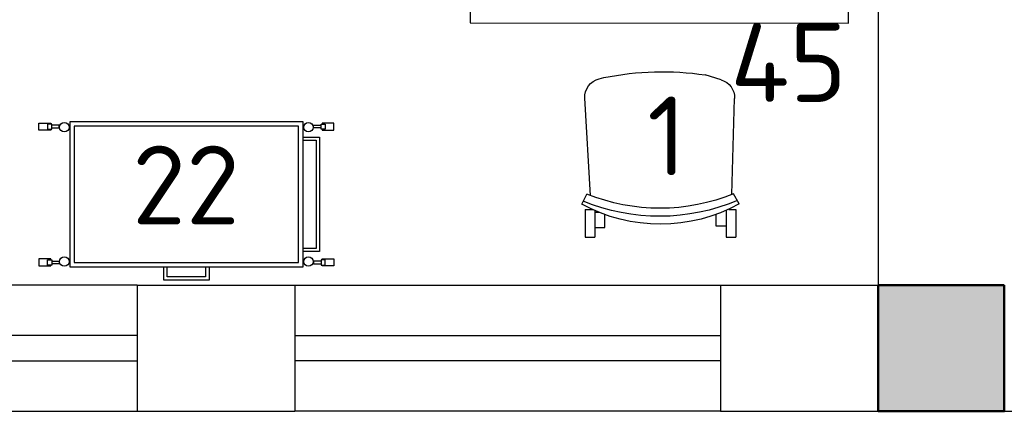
# Model space of a CAD drawing. Header units: millimetres. Extents: x 151654 to 877351, y 70322 to 154322.
# Tile 8 of 173: x 226650 to 229772, y 92538 to 93781. Entities that reach past the tile are written whole.
import ezdxf

# ---------------------------------------------------------------- set-up
doc = ezdxf.new("R2010")
doc.units = ezdxf.units.MM
doc.layers.add('kolonn', color=7, linetype='Continuous')
doc.layers.add('технологич.о', color=152, linetype='Continuous', lineweight=30)
doc.styles.add('GOST', font='isocpeur.ttf')

# ---------------------------------------------------------------- blocks, each defined once
blk = doc.blocks.new('ghsdd')
at = {"ltscale": 50, "true_color": 0x757575}
h = blk.add_hatch(color=8, dxfattribs=at)
h.paths.add_polyline_path([(0, 200), (-200, 200), (-200, 0), (0, 0)])
h.paths.add_polyline_path([(200, 0), (200, 200), (0, 200), (0, 0)])
h.paths.add_polyline_path([(0, 0), (-200, 0), (-200, -200), (0, -200)])
h.paths.add_polyline_path([(0, 0), (0, -200), (200, -200), (200, 0)])
at = {"lineweight": 50, "ltscale": 50}
blk.add_lwpolyline([(200, 200), (200, -200), (-200, -200), (-200, 200), (200, 200)], dxfattribs=at)
blk = doc.blocks.new('superkomfortchair 2')
at = {"layer": 'технологич.о', "linetype": 'Continuous'}
for p, q in [((-239.2, -32.01), (-239.2, 55.695)), ((-239.2, 55.695), (-208, 55.695)), ((-208, -28.902), (-208, 55.695)), ((208, -28.451), (208, 55.695)), ((208, 55.695), (239.2, 55.695)), ((239.2, -32.01), (239.2, 55.695)), ((-208, 25.149), (-176.8, 25.149)), ((-176.8, 25.149), (-176.8, -16.449)), ((208, 20.149), (176.8, 20.149)), ((176.8, 20.149), (176.8, -17.679)), ((-208, -23.451), (-195.0676, -23.451)), ((-249.58336, -49.416), (-233.80448, -80.984)), ((-239.2, -32.01), (-214.95656, -32.01)), ((216.62264, -32.01), (239.2, -32.01)), ((249.79032, -50.487), (231.5248, -82.322)), ((-222.58288, -76.582), (-240.46048, -385.443)), ((225.59576, -79.924), (234.65, -384.913)), ((-194.47064, -446.69), (-180.09368, -450.434)), ((191.47336, -443.715), (141.24136, -459.332))]:
    blk.add_line(p, q, dxfattribs=at)
for centre, major_axis, start_param, end_param in [((-0.86112, -466.333), (-499.8656, 0), 4.187126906, 5.2331917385), ((-4.36904, -598.93), (-611.75504, 0), 4.2951139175, 5.1170365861), ((-2.782, -609.946), (-596.65944, 0), 4.3088252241, 5.1099732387), ((-178.1572, -388.777), (-62.4, 0), 6.2275878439, 7.5894769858), ((172.27496, -386.625), (-62.4, 0), 1.8835191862, 3.1701305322), ((5.6784, 383.421), (-886.88392, 0), 1.3597668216, 1.7242509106)]:
    blk.add_ellipse(centre, major_axis=major_axis, ratio=0.9615384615, start_param=start_param, end_param=end_param, dxfattribs=at)
blk = doc.blocks.new('М15')
at = {"layer": 'технологич.о', "ltscale": 2}
for points in [[(7895328.7, 109571), (7895328.7, 109568.3), (7895291.2, 109568.3), (7895291.2, 109590.4), (7895328.7, 109590.4), (7895328.7, 109587.8)], [(7895331.5, 109575.2), (7895355.3, 109575.2), (7895355.4, 109584.1), (7895331.7, 109584.1)], [(7896186.1, 109575.2), (7896162.4, 109575.2), (7896162.2, 109584.1), (7896186, 109584.1)], [(7896189, 109571), (7896189, 109568.3), (7896226.4, 109568.3), (7896226.4, 109590.4), (7896189, 109590.4), (7896189, 109587.8)], [(7895328.7, 109157.2), (7895328.7, 109160), (7895291.2, 109160), (7895291.2, 109137.8), (7895328.7, 109137.8), (7895328.7, 109140.5)], [(7895331.5, 109153), (7895355.3, 109153), (7895355.4, 109144.1), (7895331.7, 109144.1)], [(7896186.1, 109153), (7896162.4, 109153), (7896162.2, 109144.1), (7896186, 109144.1)], [(7896189, 109157.2), (7896189, 109160), (7896226.4, 109160), (7896226.4, 109137.8), (7896189, 109137.8), (7896189, 109140.5)]]:
    blk.add_lwpolyline(points, dxfattribs=at)
for points in [[(7895331.7, 109587.8), (7895318.9, 109587.8), (7895318.9, 109571), (7895331.7, 109571)], [(7895388.8, 109134.6), (7896128.8, 109134.6), (7896128.8, 109594.6), (7895388.8, 109594.6)], [(7895402.8, 109148.6), (7896114.8, 109148.6), (7896114.8, 109580.6), (7895402.8, 109580.6)], [(7896186, 109587.8), (7896198.7, 109587.8), (7896198.7, 109571), (7896186, 109571)], [(7896128.8, 109546.1), (7896180.9, 109546.1), (7896180.9, 109183.1), (7896128.8, 109183.1)], [(7896128.8, 109536.1), (7896170.9, 109536.1), (7896170.9, 109193.1), (7896128.8, 109193.1)], [(7895331.7, 109140.5), (7895318.9, 109140.5), (7895318.9, 109157.2), (7895331.7, 109157.2)], [(7895687.1, 109134.6), (7895830.6, 109134.6), (7895830.6, 109092.4), (7895687.1, 109092.4)], [(7895698.1, 109134.6), (7895819.6, 109134.6), (7895819.6, 109103.4), (7895698.1, 109103.4)], [(7896186, 109140.5), (7896198.7, 109140.5), (7896198.7, 109157.2), (7896186, 109157.2)]]:
    blk.add_lwpolyline(points, close=True, dxfattribs=at)
for centre in [(7895371.7, 109577.7), (7896145.9, 109577.7), (7895371.7, 109151.5), (7896145.9, 109151.5)]:
    blk.add_circle(centre, 15.1, dxfattribs=at)

msp = doc.modelspace()

# ---------------------------------------------------------------- linework, layer by layer
at = {"lineweight": 30}
for p, q in [((229372.2, 97588.4), (229372.2, 92938.4)), ((227022.2, 92938.4), (227022.2, 92538.4)), ((227022.2, 92938.4), (227522.2, 92938.4)), ((227522.2, 92938.4), (227522.2, 92538.4)), ((228872.2, 92938.4), (228872.2, 92538.4)), ((228872.2, 92938.4), (229372.2, 92938.4)), ((227022.2, 92538.4), (227522.2, 92538.4)), ((228872.2, 92538.4), (230272.2, 92538.4))]:
    msp.add_line(p, q, dxfattribs=at)
at = {"color": 1}
for p, q in [((227022.2, 92938.4), (225672.2, 92938.4)), ((227522.2, 92938.4), (228872.2, 92938.4)), ((227022.2, 92778.4), (225672.2, 92778.4)), ((227522.2, 92778.4), (228872.2, 92778.4)), ((225672.2, 92698.4), (227022.2, 92698.4)), ((228872.2, 92698.4), (227522.2, 92698.4)), ((225672.2, 92538.4), (227022.2, 92538.4)), ((228872.2, 92538.4), (227522.2, 92538.4))]:
    msp.add_line(p, q, dxfattribs=at)
at = {"layer": 'технологич.о', "ltscale": 2}
msp.add_lwpolyline([(228078, 93770.8), (229278, 93769.8), (229278.5, 94369.8), (228078.5, 94370.8)], close=True, dxfattribs=at)

# ---------------------------------------------------------------- block references
at = {"layer": 'kolonn'}
msp.add_blockref('ghsdd', (229572.2, 92738.4), dxfattribs=at)
at = {"layer": 'технологич.о', "lineweight": 25, "xscale": -1, "rotation": 179.9553615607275}
msp.add_blockref('superkomfortchair 2', (228682, 93146.2), dxfattribs=at)
at = {"layer": 'технологич.о'}
msp.add_blockref('М15', (-7668580.5, -16138.1), dxfattribs=at)

# ---------------------------------------------------------------- texts
at = {"style": 'GOST'}
for s, p in [('45', (228903, 93519.8)), ('1', (228639.8, 93287, 11.2)), ('22', (227006.2, 93131, 11.2))]:
    msp.add_text(s, height=250, dxfattribs=at).set_placement(p)

doc.saveas('drawing.dxf')
